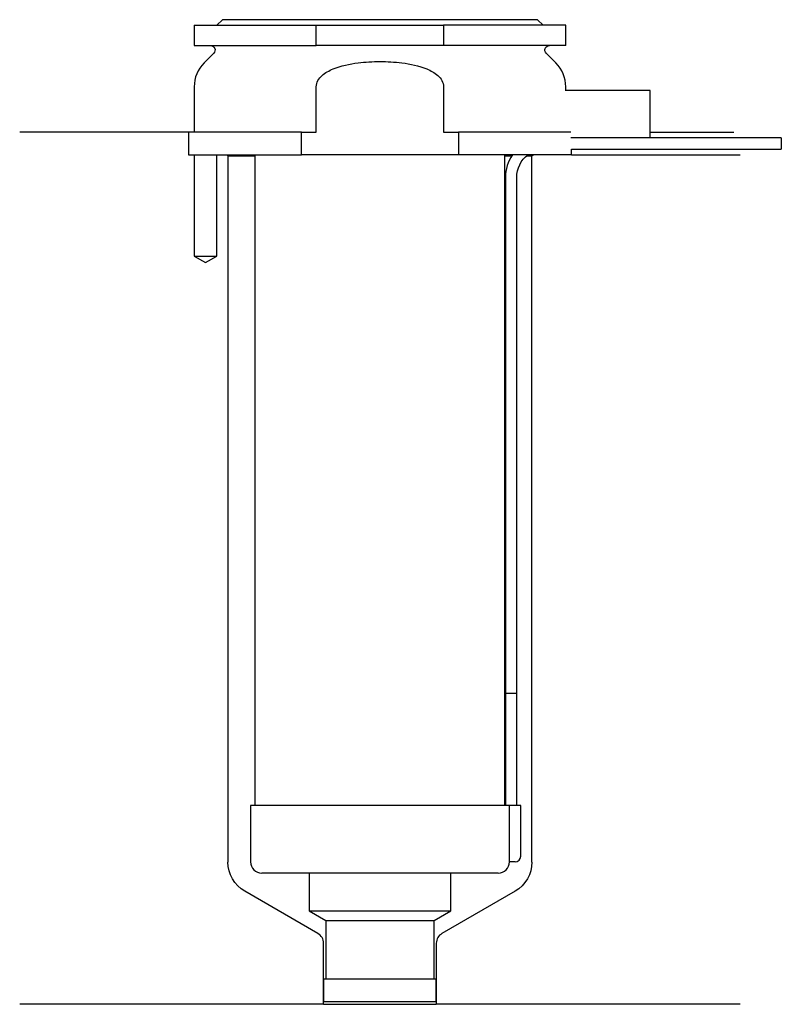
# Model space of a CAD drawing. Header units: inches. Extents: x 25.5 to 93.2, y 196.9 to 284.3.
import ezdxf

# ---------------------------------------------------------------- set-up
doc = ezdxf.new("R2010")
doc.units = ezdxf.units.IN
for name, color, linetype in [('201', 7, 'Continuous'), ('30', 7, 'Continuous'), ('32', 7, 'Continuous')]:
    doc.layers.add(name, color=color, linetype=linetype)

msp = doc.modelspace()

# ---------------------------------------------------------------- linework, layer by layer
at = {"layer": '201', "color": 113}
for p, q in [((40.526, 274.313), (25.526, 274.313)), ((40.526, 274.313), (40.526, 272.313)), ((81.525, 274.313), (88.958, 274.313)), ((41.026, 272.313), (41.026, 263.313)), ((43.026, 263.313), (43.026, 272.313)), ((43.926, 272.313), (44.026, 272.213)), ((44.026, 272.213), (46.426, 272.213)), ((44.026, 272.213), (44.026, 209.501)), ((68.625, 272.213), (69.236, 272.213)), ((70.551, 272.213), (71.026, 272.213)), ((71.026, 272.213), (71.126, 272.313)), ((71.026, 209.501), (71.026, 272.213)), ((74.526, 272.313), (89.526, 272.313)), ((41.026, 263.313), (42.026, 262.736)), ((42.026, 262.736), (43.026, 263.313)), ((52.021, 203.153), (45.526, 206.903)), ((69.526, 206.903), (63.031, 203.153)), ((52.521, 196.865), (52.521, 202.287)), ((62.531, 202.287), (62.531, 196.865)), ((52.521, 196.865), (25.526, 196.865)), ((52.521, 196.865), (62.531, 196.865)), ((89.526, 196.865), (62.531, 196.865))]:
    msp.add_line(p, q, dxfattribs=at)
at = {"layer": '201', "color": 113, "extrusion": (0, 0, -1)}
for centre, start, end in [((-47.026, 209.501), 300, 360), ((-68.026, 209.501), 180, 240)]:
    msp.add_arc(centre, 3, start, end, dxfattribs=at)
at = {"layer": '201', "color": 113}
for centre, start, end in [((51.521, 202.287), 0, 60), ((63.531, 202.287), 120, 180)]:
    msp.add_arc(centre, 1, start, end, dxfattribs=at)
at = {"layer": '30', "color": 113}
for p, q in [((43.526, 284.313), (43.026, 283.813)), ((71.526, 284.313), (43.526, 284.313)), ((72.026, 283.813), (71.526, 284.313)), ((41.026, 283.813), (41.026, 282.013)), ((41.026, 283.813), (51.869, 283.813)), ((51.869, 283.813), (63.182, 283.813)), ((51.869, 282.013), (51.869, 283.813)), ((63.182, 283.813), (63.182, 282.013)), ((74.026, 283.813), (63.182, 283.813)), ((74.026, 282.013), (74.026, 283.813)), ((41.026, 282.013), (51.869, 282.013)), ((63.182, 282.013), (51.869, 282.013)), ((74.026, 282.013), (63.182, 282.013)), ((42.758, 281.33), (41.904, 280.476)), ((73.147, 280.476), (72.293, 281.33)), ((41.026, 278.355), (41.026, 274.313)), ((51.869, 274.313), (51.869, 278.355)), ((63.182, 278.355), (63.182, 274.313)), ((74.026, 278.013), (74.026, 278.355)), ((41.026, 275.313), (41.026, 274.313)), ((50.543, 274.313), (40.526, 274.313)), ((40.526, 274.313), (40.526, 272.313)), ((50.543, 274.313), (51.869, 274.313)), ((50.543, 272.313), (50.543, 274.313)), ((63.182, 274.313), (64.508, 274.313)), ((74.479, 274.313), (64.508, 274.313)), ((64.508, 274.313), (64.508, 272.313)), ((93.176, 273.813), (81.526, 273.813)), ((93.176, 273.813), (93.176, 272.813)), ((40.526, 272.313), (50.543, 272.313)), ((41.026, 272.313), (41.026, 263.313)), ((43.026, 263.313), (43.026, 272.313)), ((46.426, 272.313), (46.426, 214.513)), ((64.508, 272.313), (50.543, 272.313)), ((74.526, 272.313), (64.508, 272.313)), ((68.625, 214.513), (68.625, 272.313)), ((74.526, 272.313), (74.526, 272.813)), ((74.526, 272.813), (93.176, 272.813)), ((68.676, 270.313), (68.676, 224.513)), ((69.676, 224.513), (69.676, 270.313)), ((41.026, 263.313), (43.026, 263.313)), ((68.676, 224.513), (69.676, 224.513)), ((68.676, 224.513), (68.676, 214.513)), ((68.676, 224.513), (69.676, 224.513)), ((69.676, 214.513), (69.676, 224.513)), ((68.995, 214.513), (46.026, 214.513)), ((46.026, 214.513), (46.026, 209.513)), ((70.026, 214.513), (68.995, 214.513)), ((68.995, 214.513), (68.995, 210.013)), ((70.026, 210.013), (70.026, 214.513)), ((69.526, 209.513), (69.021, 209.513)), ((68.026, 208.513), (47.026, 208.513)), ((51.226, 208.513), (51.226, 205.176)), ((63.826, 205.176), (63.826, 208.513)), ((51.226, 205.176), (63.826, 205.176)), ((51.226, 205.176), (52.721, 204.313)), ((62.331, 204.313), (63.826, 205.176)), ((52.721, 204.313), (62.331, 204.313)), ((52.721, 204.313), (52.721, 199.113)), ((62.331, 199.113), (62.331, 204.313)), ((52.521, 199.113), (52.521, 197.113)), ((52.521, 199.113), (62.531, 199.113)), ((62.531, 197.113), (62.531, 199.113)), ((52.521, 197.113), (62.531, 197.113))]:
    msp.add_line(p, q, dxfattribs=at)
at = {"layer": '30', "color": 113, "extrusion": (0, 0, -1)}
for centre, radius, start, end in [((-42.476, 281.613), 0.4, 90, 225), ((-72.576, 281.613), 0.4, -45, 90), ((-72.176, 270.313), 2.5, 0, 53.12953)]:
    msp.add_arc(centre, radius, start, end, dxfattribs=at)
at = {"layer": '30', "color": 113}
for centre, radius, start, end in [((44.026, 278.355), 3, 135, 180), ((71.026, 278.355), 3, 0, 45), ((72.176, 270.313), 3.5, 145.14891, 180), ((69.526, 210.013), 0.5, -90, 0), ((47.026, 209.513), 1, 180, 270), ((68.026, 209.513), 1, -90, 0)]:
    msp.add_arc(centre, radius, start, end, dxfattribs=at)
for points, knots in [([(51.869, 278.355), (51.869, 278.741), (52.101, 279.095), (52.671, 279.606), (53.015, 279.791), (54.07, 280.231), (54.83, 280.382), (55.582, 280.476)], [0, 0, 0, 0, 0.25, 0.25, 0.5, 0.5, 1, 1, 1, 1]), ([(55.582, 280.476), (56.225, 280.556), (56.87, 280.597), (57.844, 280.597), (58.17, 280.587), (58.822, 280.547), (59.147, 280.516), (59.469, 280.476)], [0, 0, 0, 0, 0.5, 0.5, 0.75, 0.75, 1, 1, 1, 1]), ([(59.469, 280.476), (60.223, 280.382), (60.982, 280.231), (62.036, 279.791), (62.38, 279.606), (62.955, 279.091), (63.182, 278.737), (63.182, 278.355)], [0, 0, 0, 0, 0.5, 0.5, 0.75, 0.75, 1, 1, 1, 1]), ([(68.995, 210.013), (68.995, 209.958), (68.996, 209.901), (68.999, 209.797), (69.001, 209.747), (69.005, 209.66), (69.007, 209.622), (69.012, 209.563), (69.015, 209.541), (69.017, 209.528), (69.019, 209.518), (69.02, 209.513)], [0, 0, 0, 0, 0.208381, 0.208381, 0.416996, 0.416996, 0.625825, 0.625825, 0.83609, 0.83609, 1, 1, 1, 1])]:
    msp.add_open_spline(points, degree=3, knots=knots, dxfattribs=at)
at = {"layer": '32', "color": 113}
for p, q in [((81.526, 278.013), (73.978, 278.013)), ((81.526, 273.813), (81.526, 278.013)), ((81.526, 273.813), (74.479, 273.813))]:
    msp.add_line(p, q, dxfattribs=at)

doc.saveas('drawing.dxf')
